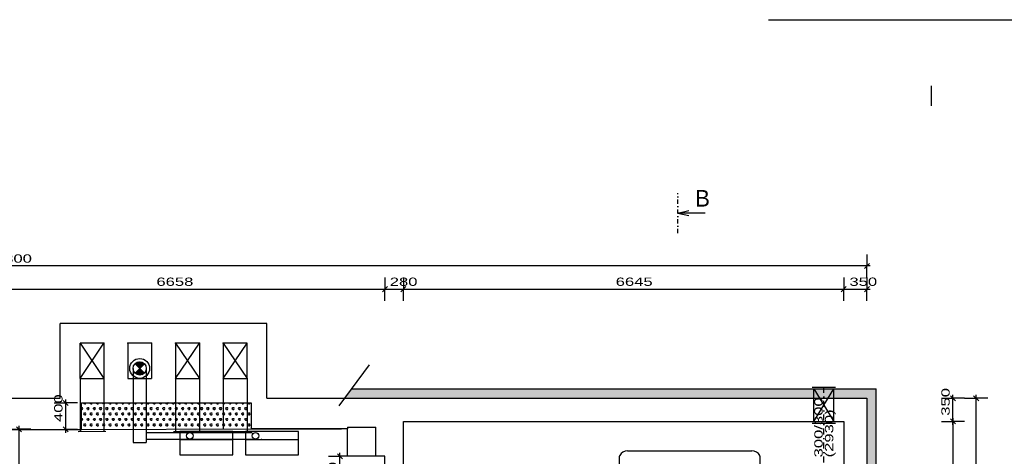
# Model space of a CAD drawing. Extents: x -196363 to 398972, y -489949 to -260582.
# Tile 199 of 256: x 222539 to 237398, y -371119 to -364532. Entities that reach past the tile are written whole.
import ezdxf

# ---------------------------------------------------------------- set-up
doc = ezdxf.new("R2010")
doc.units = 0
doc.header["$MEASUREMENT"] = 0
doc.linetypes.add('DOTDASH', pattern=[1, 0.3, -0.2, 0, -0.2, 0.3])
for name, color, linetype in [('koty', 1, 'Continuous'), ('legenda', 1, 'Continuous'), ('navrh', 2, 'Continuous'), ('noszdiv', 1, 'Continuous'), ('srafy', 8, 'Continuous'), ('tepizol', 8, 'Continuous'), ('zarpred', 5, 'Continuous')]:
    doc.layers.add(name, color=color, linetype=linetype)
doc.styles.add('SPIRITTXTSTYLE1', font='ROMAN')
doc.linetypes.add('CERCH2', pattern='A,0,-1,[17,dur+dsp vaclavov.shx,S=0.003401,R=0,X=-1,Y=0],0', length=1)
doc.linetypes.add('REZ', pattern='A,0,-1,[10,dur+dsp vaclavov.shx,S=0.00885,R=0,X=-1,Y=0],0', length=1)
doc.dimstyles.new('SPIRITSTYLE543', dxfattribs={"dimtxt": 125, "dimasz": 12.7, "dimexe": 175, "dimexo": 2345.379395, "dimgap": 50, "dimtad": 1, "dimdec": 3, "dimzin": 0, "dimdsep": 46, "dimlunit": 7, "dimtxsty": 'SPIRITTXTSTYLE1', "dimblk1": '_TICKMARKS543', "dimblk2": '_TICKMARKS543', "dimsah": 1, "dimcen": 0.09, "dimdle": 50, "dimclrd": 1, "dimclre": 1, "dimclrt": 1, "dimadec": 0, "dimazin": 0, "dimtfac": 1, "dimtdec": 4, "dimtofl": 0, "dimtmove": 1, "dimatfit": 0, "dimfxl": 0, "dimtolj": 1, "dimtzin": 0, "dimarcsym": 0})
doc.dimstyles.new('SPIRITSTYLE544', dxfattribs={"dimtxt": 125, "dimasz": 12.7, "dimexe": 175, "dimexo": 1820.388306, "dimgap": 50, "dimtad": 1, "dimdec": 3, "dimzin": 0, "dimdsep": 46, "dimlunit": 7, "dimtxsty": 'SPIRITTXTSTYLE1', "dimblk1": '_TICKMARKS544', "dimblk2": '_TICKMARKS544', "dimsah": 1, "dimcen": 0.09, "dimdle": 50, "dimclrd": 1, "dimclre": 1, "dimclrt": 1, "dimadec": 0, "dimazin": 0, "dimtfac": 1, "dimtdec": 4, "dimtofl": 0, "dimtmove": 1, "dimatfit": 0, "dimfxl": 0, "dimtolj": 1, "dimtzin": 0, "dimarcsym": 0})
doc.dimstyles.new('SPIRITSTYLE545', dxfattribs={"dimtxt": 125, "dimasz": 12.7, "dimexe": 175, "dimexo": 1470.394165, "dimgap": 50, "dimtad": 1, "dimdec": 3, "dimzin": 0, "dimdsep": 46, "dimlunit": 7, "dimtxsty": 'SPIRITTXTSTYLE1', "dimblk1": '_TICKMARKS545', "dimblk2": '_TICKMARKS545', "dimsah": 1, "dimcen": 0.09, "dimdle": 50, "dimclrd": 1, "dimclre": 1, "dimclrt": 1, "dimadec": 0, "dimazin": 0, "dimtfac": 1, "dimtdec": 4, "dimtofl": 0, "dimtmove": 1, "dimatfit": 0, "dimfxl": 0, "dimtolj": 1, "dimtzin": 0, "dimarcsym": 0})
doc.dimstyles.new('SPIRITSTYLE547', dxfattribs={"dimtxt": 125, "dimasz": 12.7, "dimexe": 175, "dimexo": 1055.163696, "dimgap": 50, "dimtad": 1, "dimdec": 3, "dimzin": 0, "dimdsep": 46, "dimlunit": 7, "dimtxsty": 'SPIRITTXTSTYLE1', "dimblk1": '_TICKMARKS547', "dimblk2": '_TICKMARKS547', "dimsah": 1, "dimcen": 0.09, "dimdle": 50, "dimclrd": 1, "dimclre": 1, "dimclrt": 1, "dimadec": 0, "dimazin": 0, "dimtfac": 1, "dimtdec": 4, "dimtofl": 0, "dimtmove": 1, "dimatfit": 0, "dimfxl": 0, "dimtolj": 1, "dimtzin": 0, "dimarcsym": 0})
doc.dimstyles.new('SPIRITSTYLE549', dxfattribs={"dimtxt": 125, "dimasz": 12.7, "dimexe": 175, "dimexo": 1472.924194, "dimgap": 50, "dimtad": 1, "dimdec": 3, "dimzin": 0, "dimdsep": 46, "dimlunit": 7, "dimtxsty": 'SPIRITTXTSTYLE1', "dimblk1": '_TICKMARKS549', "dimblk2": '_TICKMARKS549', "dimsah": 1, "dimcen": 0.09, "dimdle": 50, "dimclrd": 1, "dimclre": 1, "dimclrt": 1, "dimadec": 0, "dimazin": 0, "dimtfac": 1, "dimtdec": 4, "dimtofl": 0, "dimtmove": 1, "dimatfit": 0, "dimfxl": 0, "dimtolj": 1, "dimtzin": 0, "dimarcsym": 0})
doc.dimstyles.new('SPIRITSTYLE550', dxfattribs={"dimtxt": 125, "dimasz": 12.7, "dimexe": 175, "dimexo": 1122.930054, "dimgap": 50, "dimtad": 1, "dimdec": 3, "dimzin": 0, "dimdsep": 46, "dimlunit": 7, "dimtxsty": 'SPIRITTXTSTYLE1', "dimblk1": '_TICKMARKS550', "dimblk2": '_TICKMARKS550', "dimsah": 1, "dimcen": 0.09, "dimdle": 50, "dimclrd": 1, "dimclre": 1, "dimclrt": 1, "dimadec": 0, "dimazin": 0, "dimtfac": 1, "dimtdec": 4, "dimtofl": 0, "dimtmove": 1, "dimatfit": 0, "dimfxl": 0, "dimtolj": 1, "dimtzin": 0, "dimarcsym": 0})
doc.dimstyles.new('SPIRITSTYLE656', dxfattribs={"dimtxt": 125, "dimasz": 12.7, "dimexe": 175, "dimexo": 502.490417, "dimgap": 50, "dimtad": 1, "dimdec": 3, "dimzin": 0, "dimdsep": 46, "dimlunit": 7, "dimtxsty": 'SPIRITTXTSTYLE1', "dimblk1": '_TICKMARKS656', "dimblk2": '_TICKMARKS656', "dimsah": 1, "dimcen": 0.09, "dimdle": 50, "dimclrd": 1, "dimclre": 1, "dimclrt": 1, "dimadec": 0, "dimazin": 0, "dimtfac": 1, "dimtdec": 4, "dimtofl": 0, "dimtmove": 1, "dimatfit": 0, "dimfxl": 0, "dimtolj": 1, "dimtzin": 0, "dimarcsym": 0})
doc.dimstyles.new('SPIRITSTYLE657', dxfattribs={"dimtxt": 125, "dimasz": 12.7, "dimexe": 175, "dimexo": 60.446095, "dimgap": 50, "dimtad": 1, "dimdec": 3, "dimzin": 0, "dimdsep": 46, "dimlunit": 7, "dimtxsty": 'SPIRITTXTSTYLE1', "dimblk1": '_TICKMARKS657', "dimblk2": '_TICKMARKS657', "dimsah": 1, "dimcen": 0.09, "dimdle": 50, "dimclrd": 1, "dimclre": 1, "dimclrt": 1, "dimadec": 0, "dimazin": 0, "dimtfac": 1, "dimtdec": 4, "dimtofl": 0, "dimtmove": 1, "dimatfit": 0, "dimfxl": 0, "dimtolj": 1, "dimtzin": 0, "dimarcsym": 0})
pattern_1 = [(45.0000013, (582227.312, -258968), (-7.0710678, 7.0710678), [])]

# ---------------------------------------------------------------- blocks, each defined once
blk = doc.blocks.new('_TICKMARKS543')
at = {"color": 1, "linetype": 'Continuous'}
blk.add_line((-3, -3), (3, 3), dxfattribs=at)
blk = doc.blocks.new('*D1359')
at = {"color": 1, "linetype": 'Continuous', "ltscale": 300}
for p, q in [((221392.828125, -368422.5625, 1723.800049), (221392.828125, -368597.5625, 1723.800049)), ((228050.359375, -368422.5625, 1723.800049), (228050.359375, -368597.5625, 1723.800049)), ((221342.8125, -368597.5625, 1723.800049), (228100.359375, -368597.5625, 1723.800049)), ((221392.828125, -368772.5625, 1723.800049), (221392.828125, -368597.5625, 1723.800049)), ((228050.359375, -368772.5625, 1723.800049), (228050.359375, -368597.5625, 1723.800049))]:
    blk.add_line(p, q, dxfattribs=at)
at = {"color": 1, "linetype": 'Continuous', "ltscale": 300, "xscale": 12.69999980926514, "yscale": 12.69999980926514, "zscale": 12.69999980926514, "rotation": 180.0000050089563}
blk.add_blockref('_TICKMARKS543', (221392.828125, -368597.5625, 1723.800049), dxfattribs=at)
at = {"color": 1, "linetype": 'Continuous', "ltscale": 300, "xscale": 12.69999980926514, "yscale": 12.69999980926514, "zscale": 12.69999980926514}
blk.add_blockref('_TICKMARKS543', (228050.359375, -368597.5625, 1723.800049), dxfattribs=at)
at = {"color": 1, "linetype": 'Continuous', "ltscale": 300, "style": 'SPIRITTXTSTYLE1', "width": 1.5}
blk.add_text('6658', height=125, dxfattribs=at).set_placement((224602.546875, -368547.5625, 1723.800049))
blk = doc.blocks.new('*D1360')
at = {"color": 1, "linetype": 'Continuous', "ltscale": 300}
for p, q in [((228050.359375, -368422.5625, 1723.800049), (228050.359375, -368597.5625, 1723.800049)), ((228330.34375, -368422.5625, 1723.800049), (228330.34375, -368597.5625, 1723.800049)), ((228000.34375, -368597.5625, 1723.800049), (228380.359375, -368597.5625, 1723.800049)), ((228050.359375, -368772.5625, 1723.800049), (228050.359375, -368597.5625, 1723.800049)), ((228330.34375, -368772.5625, 1723.800049), (228330.34375, -368597.5625, 1723.800049))]:
    blk.add_line(p, q, dxfattribs=at)
at = {"color": 1, "linetype": 'Continuous', "ltscale": 300, "xscale": 12.69999980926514, "yscale": 12.69999980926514, "zscale": 12.69999980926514, "rotation": 180.0000050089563}
blk.add_blockref('_TICKMARKS543', (228050.359375, -368597.5625, 1723.800049), dxfattribs=at)
at = {"color": 1, "linetype": 'Continuous', "ltscale": 300, "xscale": 12.69999980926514, "yscale": 12.69999980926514, "zscale": 12.69999980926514}
blk.add_blockref('_TICKMARKS543', (228330.34375, -368597.5625, 1723.800049), dxfattribs=at)
at = {"color": 1, "linetype": 'Continuous', "ltscale": 300, "style": 'SPIRITTXTSTYLE1', "width": 1.5}
blk.add_text('280', height=125, dxfattribs=at).set_placement((228124, -368547.75, 1723.800049))
blk = doc.blocks.new('_TICKMARKS544')
at = {"color": 1, "linetype": 'Continuous'}
blk.add_line((-3, -3), (3, 3), dxfattribs=at)
blk = doc.blocks.new('*D1361')
at = {"color": 1, "linetype": 'Continuous', "ltscale": 300}
for p, q in [((228330.34375, -368422.5625, 1723.800049), (228330.34375, -368597.5625, 1723.800049)), ((234975.375, -368422.5625, 1723.800049), (234975.375, -368597.5625, 1723.800049)), ((228280.34375, -368597.5625, 1723.800049), (235025.375, -368597.5625, 1723.800049)), ((228330.34375, -368772.5625, 1723.800049), (228330.34375, -368597.5625, 1723.800049)), ((234975.375, -368772.5625, 1723.800049), (234975.375, -368597.5625, 1723.800049))]:
    blk.add_line(p, q, dxfattribs=at)
at = {"color": 1, "linetype": 'Continuous', "ltscale": 300, "xscale": 12.69999980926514, "yscale": 12.69999980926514, "zscale": 12.69999980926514, "rotation": 180.0000050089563}
blk.add_blockref('_TICKMARKS544', (228330.34375, -368597.5625, 1723.800049), dxfattribs=at)
at = {"color": 1, "linetype": 'Continuous', "ltscale": 300, "xscale": 12.69999980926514, "yscale": 12.69999980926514, "zscale": 12.69999980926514}
blk.add_blockref('_TICKMARKS544', (234975.375, -368597.5625, 1723.800049), dxfattribs=at)
at = {"color": 1, "linetype": 'Continuous', "ltscale": 300, "style": 'SPIRITTXTSTYLE1', "width": 1.5}
blk.add_text('6645', height=125, dxfattribs=at).set_placement((231533.828125, -368547.5625, 1723.800049))
blk = doc.blocks.new('_TICKMARKS545')
at = {"color": 1, "linetype": 'Continuous'}
blk.add_line((-3, -3), (3, 3), dxfattribs=at)
blk = doc.blocks.new('*D1362')
at = {"color": 1, "linetype": 'Continuous', "ltscale": 300}
for p, q in [((234975.375, -368422.5625, 1723.800049), (234975.375, -368597.5625, 1723.800049)), ((235325.375, -368422.5625, 1723.800049), (235325.375, -368597.5625, 1723.800049)), ((234925.375, -368597.5625, 1723.800049), (235375.375, -368597.5625, 1723.800049)), ((234975.375, -368772.5625, 1723.800049), (234975.375, -368597.5625, 1723.800049)), ((235325.375, -368772.5625, 1723.800049), (235325.375, -368597.5625, 1723.800049))]:
    blk.add_line(p, q, dxfattribs=at)
at = {"color": 1, "linetype": 'Continuous', "ltscale": 300, "xscale": 12.69999980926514, "yscale": 12.69999980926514, "zscale": 12.69999980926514, "rotation": 180.0000050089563}
blk.add_blockref('_TICKMARKS545', (234975.375, -368597.5625, 1723.800049), dxfattribs=at)
at = {"color": 1, "linetype": 'Continuous', "ltscale": 300, "xscale": 12.69999980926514, "yscale": 12.69999980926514, "zscale": 12.69999980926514}
blk.add_blockref('_TICKMARKS545', (235325.375, -368597.5625, 1723.800049), dxfattribs=at)
at = {"color": 1, "linetype": 'Continuous', "ltscale": 300, "style": 'SPIRITTXTSTYLE1', "width": 1.5}
blk.add_text('350', height=125, dxfattribs=at).set_placement((235061.078125, -368547.5625, 1723.800049))
blk = doc.blocks.new('*D1363')
at = {"color": 1, "linetype": 'Continuous', "ltscale": 300}
for p, q in [((209025.328125, -368072.5625, 1723.800049), (209025.328125, -368247.5625, 1723.800049)), ((235325.375, -368072.5625, 1723.800049), (235325.375, -368247.5625, 1723.800049)), ((235375.375, -368247.5625, 1723.800049), (208975.328125, -368247.5625, 1723.800049)), ((209025.328125, -368422.5625, 1723.800049), (209025.328125, -368247.5625, 1723.800049)), ((235325.375, -368422.5625, 1723.800049), (235325.375, -368247.5625, 1723.800049))]:
    blk.add_line(p, q, dxfattribs=at)
at = {"color": 1, "linetype": 'Continuous', "ltscale": 300, "xscale": 12.69999980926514, "yscale": 12.69999980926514, "zscale": 12.69999980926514}
for p, rotation in [((209025.328125, -368247.5625, 1723.800049), 180.0000050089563), ((235325.375, -368247.5625, 1723.800049), 360.0000100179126)]:
    blk.add_blockref('_TICKMARKS544', p, dxfattribs=dict(at, rotation=rotation))
at = {"color": 1, "linetype": 'Continuous', "ltscale": 300, "style": 'SPIRITTXTSTYLE1', "width": 1.5}
blk.add_text('26300', height=125, rotation=360.0000100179, dxfattribs=at).set_placement((222026.53125, -368197.59375, 1723.800049))
blk = doc.blocks.new('_TICKMARKS547')
at = {"color": 1, "linetype": 'Continuous'}
blk.add_line((-3, -3), (3, 3), dxfattribs=at)
blk = doc.blocks.new('*D1367')
at = {"color": 1, "linetype": 'Continuous', "ltscale": 300}
for p, q in [((222355.078125, -370711.78125, 1723.800049), (222530.078125, -370711.78125, 1723.800049)), ((222530.078125, -373352.9375, 1723.800049), (222530.078125, -370661.78125, 1723.800049)), ((222705.0625, -370711.78125, 1723.800049), (222530.078125, -370711.78125, 1723.800049)), ((222355.078125, -373302.9375, 1723.800049), (222530.078125, -373302.9375, 1723.800049)), ((222705.0625, -373302.9375, 1723.800049), (222530.078125, -373302.9375, 1723.800049))]:
    blk.add_line(p, q, dxfattribs=at)
at = {"color": 1, "linetype": 'Continuous', "ltscale": 300, "xscale": 12.69999980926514, "yscale": 12.69999980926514, "zscale": 12.69999980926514}
for p, rotation in [((222530.078125, -370711.78125, 1723.800049), 90.00000250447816), ((222530.078125, -373302.9375, 1723.800049), 270.0000006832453)]:
    blk.add_blockref('_TICKMARKS547', p, dxfattribs=dict(at, rotation=rotation))
at = {"color": 1, "linetype": 'Continuous', "ltscale": 300, "style": 'SPIRITTXTSTYLE1', "width": 1.5}
blk.add_text('2591', height=125, rotation=90.0000025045, dxfattribs=at).set_placement((222480.09375, -372120.4375, 1723.800049))
blk = doc.blocks.new('_TICKMARKS549')
at = {"color": 1, "linetype": 'Continuous'}
blk.add_line((-3, -3), (3, 3), dxfattribs=at)
blk = doc.blocks.new('*D1369')
at = {"color": 1, "linetype": 'Continuous', "ltscale": 300}
for p, q in [((236623.296875, -370542.9375, 1723.800049), (236623.296875, -377227.9375, 1723.800049)), ((236448.296875, -370592.9375, 1723.800049), (236623.296875, -370592.9375, 1723.800049)), ((236798.296875, -370592.9375, 1723.800049), (236623.296875, -370592.9375, 1723.800049)), ((236448.296875, -377177.90625, 1723.800049), (236623.296875, -377177.90625, 1723.800049)), ((236798.296875, -377177.90625, 1723.800049), (236623.296875, -377177.90625, 1723.800049))]:
    blk.add_line(p, q, dxfattribs=at)
at = {"color": 1, "linetype": 'Continuous', "ltscale": 300, "xscale": 12.69999980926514, "yscale": 12.69999980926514, "zscale": 12.69999980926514}
for p, rotation in [((236623.296875, -370592.9375, 1723.800049), 90.00000250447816), ((236623.296875, -377177.90625, 1723.800049), -90.00000250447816)]:
    blk.add_blockref('_TICKMARKS549', p, dxfattribs=dict(at, rotation=rotation))
at = {"color": 1, "linetype": 'Continuous', "ltscale": 300, "style": 'SPIRITTXTSTYLE1', "width": 1.5}
blk.add_text('6585', height=125, rotation=450.0000193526, dxfattribs=at).set_placement((236573.3125, -374004.46875, 1723.800049))
blk = doc.blocks.new('_TICKMARKS550')
at = {"color": 1, "linetype": 'Continuous'}
blk.add_line((-3, -3), (3, 3), dxfattribs=at)
blk = doc.blocks.new('*D1370')
at = {"color": 1, "linetype": 'Continuous', "ltscale": 300}
for p, q in [((236448.296875, -370242.9375, 1723.800049), (236623.296875, -370242.9375, 1723.800049)), ((236623.296875, -370642.9375, 1723.800049), (236623.296875, -370192.9375, 1723.800049)), ((236798.296875, -370242.9375, 1723.800049), (236623.296875, -370242.9375, 1723.800049)), ((236448.296875, -370592.9375, 1723.800049), (236623.296875, -370592.9375, 1723.800049)), ((236798.296875, -370592.9375, 1723.800049), (236623.296875, -370592.9375, 1723.800049))]:
    blk.add_line(p, q, dxfattribs=at)
at = {"color": 1, "linetype": 'Continuous', "ltscale": 300, "xscale": 12.69999980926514, "yscale": 12.69999980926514, "zscale": 12.69999980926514}
for p, rotation in [((236623.296875, -370242.9375, 1723.800049), 90.00000250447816), ((236623.296875, -370592.9375, 1723.800049), 270.0000006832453)]:
    blk.add_blockref('_TICKMARKS550', p, dxfattribs=dict(at, rotation=rotation))
at = {"color": 1, "linetype": 'Continuous', "ltscale": 300, "style": 'SPIRITTXTSTYLE1', "width": 1.5}
blk.add_text('350', height=125, rotation=90.0000025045, dxfattribs=at).set_placement((236573.3125, -370507.25, 1723.800049))
blk = doc.blocks.new('*D1372')
at = {"color": 1, "linetype": 'Continuous', "ltscale": 300}
for p, q in [((236798.296875, -370242.9375, 1723.800049), (236973.296875, -370242.9375, 1723.800049)), ((236973.296875, -377577.9375, 1723.800049), (236973.296875, -370192.9375, 1723.800049)), ((237148.296875, -370242.9375, 1723.800049), (236973.296875, -370242.9375, 1723.800049)), ((236798.296875, -377527.90625, 1723.800049), (236973.296875, -377527.90625, 1723.800049)), ((237148.296875, -377527.90625, 1723.800049), (236973.296875, -377527.90625, 1723.800049))]:
    blk.add_line(p, q, dxfattribs=at)
at = {"color": 1, "linetype": 'Continuous', "ltscale": 300, "xscale": 12.69999980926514, "yscale": 12.69999980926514, "zscale": 12.69999980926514}
for p, rotation in [((236973.296875, -370242.9375, 1723.800049), 90.00000250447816), ((236973.296875, -377527.90625, 1723.800049), 270.0000006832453)]:
    blk.add_blockref('_TICKMARKS549', p, dxfattribs=dict(at, rotation=rotation))
at = {"color": 1, "linetype": 'Continuous', "ltscale": 300, "style": 'SPIRITTXTSTYLE1', "width": 1.5}
blk.add_text('7285', height=125, rotation=90.0000025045, dxfattribs=at).set_placement((236923.3125, -374004.46875, 1723.800049))
blk = doc.blocks.new('_TICKMARKS656')
at = {"color": 1, "linetype": 'Continuous'}
blk.add_line((-3, -3), (3, 3), dxfattribs=at)
blk = doc.blocks.new('*D1584')
at = {"color": 1, "linetype": 'Continuous', "ltscale": 300}
for p, q in [((227197.859375, -371117.9375, 1723.800049), (227372.859375, -371117.9375, 1723.800049)), ((227372.859375, -372227.9375, 1723.800049), (227372.859375, -371067.9375, 1723.800049)), ((227547.859375, -371117.9375, 1723.800049), (227372.859375, -371117.9375, 1723.800049)), ((227197.859375, -372177.9375, 1723.800049), (227372.859375, -372177.9375, 1723.800049)), ((227547.859375, -372177.9375, 1723.800049), (227372.859375, -372177.9375, 1723.800049))]:
    blk.add_line(p, q, dxfattribs=at)
at = {"color": 1, "linetype": 'Continuous', "ltscale": 300, "xscale": 12.69999980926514, "yscale": 12.69999980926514, "zscale": 12.69999980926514}
for p, rotation in [((227372.859375, -371117.9375, 1723.800049), 90.00000250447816), ((227372.859375, -372177.9375, 1723.800049), 270.0000006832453)]:
    blk.add_blockref('_TICKMARKS656', p, dxfattribs=dict(at, rotation=rotation))
at = {"color": 1, "linetype": 'Continuous', "ltscale": 300, "style": 'SPIRITTXTSTYLE1', "width": 1.5}
blk.add_text('1060', height=125, rotation=90.0000025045, dxfattribs=at).set_placement((227322.875, -371761.03125, 1723.800049))
blk = doc.blocks.new('_TICKMARKS657')
at = {"color": 1, "linetype": 'Continuous'}
blk.add_line((-3, -3), (3, 3), dxfattribs=at)
blk = doc.blocks.new('*D1585')
at = {"color": 1, "linetype": 'Continuous', "ltscale": 300}
for p, q in [((223234.890625, -370762.9375, 1723.800049), (223234.890625, -370262.90625, 1723.800049)), ((223059.90625, -370312.9375, 1723.800049), (223234.890625, -370312.9375, 1723.800049)), ((223409.890625, -370312.9375, 1723.800049), (223234.890625, -370312.9375, 1723.800049)), ((223059.90625, -370712.9375, 1723.800049), (223234.890625, -370712.9375, 1723.800049)), ((223409.890625, -370712.9375, 1723.800049), (223234.890625, -370712.9375, 1723.800049))]:
    blk.add_line(p, q, dxfattribs=at)
at = {"color": 1, "linetype": 'Continuous', "ltscale": 300, "xscale": 12.69999980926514, "yscale": 12.69999980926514, "zscale": 12.69999980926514}
for p, rotation in [((223234.890625, -370312.9375, 1723.800049), 90.00000250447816), ((223234.890625, -370712.9375, 1723.800049), 270.0000006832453)]:
    blk.add_blockref('_TICKMARKS657', p, dxfattribs=dict(at, rotation=rotation))
at = {"color": 1, "linetype": 'Continuous', "ltscale": 300, "style": 'SPIRITTXTSTYLE1', "width": 1.5}
blk.add_text('400', height=125, rotation=90.0000025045, dxfattribs=at).set_placement((223184.921875, -370602.21875, 1723.800049))

msp = doc.modelspace()

# ---------------------------------------------------------------- hatches: boundary and pattern name
at = {"layer": 'noszdiv', "linetype": 'Continuous', "ltscale": 300}
h = msp.add_hatch(dxfattribs=at)
h.set_pattern_fill('ZdivNP', color=2, scale=0.79375, style=0, pattern_type=2)
h.set_pattern_definition(pattern_1)
h.paths.add_polyline_path([(224279.5625, -369722.25), (224350.28125, -369792.96875), (224421, -369722.25, 0.4142135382)], flags=0)
h = msp.add_hatch(dxfattribs=at)
h.set_pattern_fill('ZdivNP', color=2, scale=0.79375, style=0, pattern_type=2)
h.set_pattern_definition(pattern_1)
h.paths.add_polyline_path([(224421, -369863.6875), (224350.28125, -369792.96875), (224279.5625, -369863.6875, 0.4142135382)], flags=0)
at = {"layer": 'srafy', "linetype": 'Continuous', "ltscale": 300}
h = msp.add_hatch(dxfattribs=at)
h.set_pattern_fill('PorBet', color=8, scale=15.875, style=0, pattern_type=2)
h.set_pattern_definition([(0, (582227.31, -258968), (47.625, 82.488914), [15.875, -79.375]), (0, (582227.31, -258940.5), (47.625, 82.488914), [15.875, -79.375]), (60.000002, (582243.19, -258968), (-47.625, 82.488914), [15.875, -79.375]), (120.000003, (582227.31, -258968), (-95.25, -3e-06), [15.875, -79.375]), (60.000002, (582219.375, -258954.25), (-47.625, 82.488914), [15.875, -79.375]), (120.000003, (582251.125, -258954.25), (-95.25, -3e-06), [15.875, -79.375])])
h.paths.add_polyline_path([(223470.34375, -370312.9375), (223470.34375, -370712.9375), (226030.32812, -370702.9375), (226030.32812, -370312.9375)], flags=0)
at = {"layer": 'tepizol', "linetype": 'Continuous', "ltscale": 300}
h = msp.add_hatch(dxfattribs=at)
h.set_pattern_fill('Plastev', scale=31.75, style=0, pattern_type=2)
h.set_pattern_definition([(0, (582227.312, -258968), (47.625, 27.4963055), [-63.5, 31.75]), (60.000002, (582227.312, -258968), (-1.7e-06, 54.9926147), [31.75, -63.5]), (120.000003, (582227.312, -258968), (-47.625, 27.4963055), [-63.5, 31.75])])
h.paths.add_polyline_path([(235325.375, -377667.90625), (235465.375, -377667.90625), (235465.375, -370102.9375), (227550.59375, -370102.9375), (227447.57812, -370242.9375), (235325.375, -370242.9375), (235325.375, -377527.90625), (234190.35938, -377527.90625), (234190.35938, -377667.90625)], flags=0)

# ---------------------------------------------------------------- linework, layer by layer
at = {"layer": 'koty', "color": 2, "linetype": 'CERCH2', "ltscale": 150}
for p, q in [((234500.39062, -370077.90625, 1723.80005), (234850.39062, -370077.90625, 1723.80005)), ((234525.39062, -370592.9375, 1723.80005), (234525.39062, -370102.9375, 1723.80005)), ((234525.39062, -370592.9375, 1723.80005), (234825.375, -370102.9375, 1723.80005)), ((234525.39062, -370102.9375, 1723.80005), (234825.375, -370592.9375, 1723.80005)), ((234825.375, -370592.9375, 1723.80005), (234825.375, -370102.9375, 1723.80005)), ((234500.39062, -370617.9375, 1723.80005), (234850.39062, -370617.9375, 1723.80005))]:
    msp.add_line(p, q, dxfattribs=at)
at = {"layer": 'koty', "color": 1, "linetype": 'DOTDASH', "ltscale": 300}
msp.add_line((234675.39062, -371211.15625, 1723.80005), (234675.39062, -370077.90625, 1723.80005), dxfattribs=at)
at = {"layer": 'legenda', "color": 1, "linetype": 'Continuous', "ltscale": 600}
msp.add_line((233841.375, -364531.71875, 6971.39941), (293841.375, -364531.71875, 6971.39941), dxfattribs=at)
at = {"layer": 'legenda', "color": 1, "linetype": 'Continuous', "ltscale": 300}
msp.add_line((236300.8125, -365831.625, 4347.59961), (236300.8125, -365531.71875, 4347.59961), dxfattribs=at)
at = {"layer": 'navrh', "color": 1, "linetype": 'DOTDASH', "ltscale": 210}
msp.add_line((232471.09375, -367751.21875), (232471.09375, -367148.625), dxfattribs=at)
at = {"layer": 'navrh', "color": 1, "linetype": 'Continuous', "ltscale": 304.799988}
for p, q in [((232471.09375, -367449.90625), (232639.125, -367412.21875)), ((232882.20312, -367449.90625), (232471.09375, -367449.90625)), ((232471.09375, -367449.90625), (232639.125, -367487.625))]:
    msp.add_line(p, q, dxfattribs=at)
at = {"layer": 'navrh', "color": 2, "linetype": 'Continuous', "ltscale": 300}
for p, q in [((227550.59375, -370102.9375, 900), (235465.375, -370102.9375, 900)), ((235465.375, -377667.90625, 900), (235465.375, -370102.9375, 900)), ((223470.34375, -370712.9375, 900), (226030.32812, -370702.9375, 900))]:
    msp.add_line(p, q, dxfattribs=at)
at = {"layer": 'noszdiv', "color": 1, "linetype": 'Continuous', "ltscale": 300}
for p, q in [((223150.3125, -370242.9375, 2623.80005), (223150.3125, -369112.9375, 2623.80005)), ((226270.29688, -369112.9375, 2623.80005), (223150.3125, -369112.9375, 2623.80005)), ((226270.29688, -370242.9375, 2623.80005), (226270.29688, -369112.9375, 2623.80005)), ((223450.29688, -369942.96875, 2623.80005), (223450.29688, -369412.9375, 2623.80005)), ((223810.29688, -369412.9375, 2623.80005), (223450.29688, -369412.9375, 2623.80005)), ((223450.29688, -369942.96875, 2623.80005), (223810.29688, -369412.9375, 2623.80005)), ((223450.29688, -369412.9375, 2623.80005), (223810.29688, -369942.96875, 2623.80005)), ((223810.29688, -369412.9375, 2623.80005), (223810.29688, -369942.96875, 2623.80005)), ((224530.29688, -369412.9375, 2623.80005), (224170.3125, -369412.9375, 2623.80005)), ((224170.3125, -369412.9375, 2623.80005), (224170.3125, -369942.96875, 2623.80005)), ((224530.29688, -369412.9375, 2623.80005), (224530.29688, -369942.96875, 2623.80005)), ((225250.29688, -369412.9375, 2623.80005), (224890.3125, -369412.9375, 2623.80005)), ((224890.3125, -369412.9375, 2623.80005), (224890.3125, -369942.96875, 2623.80005)), ((224890.3125, -369942.96875, 2623.80005), (225250.29688, -369412.9375, 2623.80005)), ((224890.3125, -369412.9375, 2623.80005), (225250.29688, -369942.96875, 2623.80005)), ((225250.29688, -369412.9375, 2623.80005), (225250.29688, -369942.96875, 2623.80005)), ((225970.3125, -369412.9375, 2623.80005), (225610.3125, -369412.9375, 2623.80005)), ((225610.3125, -369412.9375, 2623.80005), (225610.3125, -369942.96875, 2623.80005)), ((225610.3125, -369942.96875, 2623.80005), (225970.3125, -369412.9375, 2623.80005)), ((225610.3125, -369412.9375, 2623.80005), (225970.3125, -369942.96875, 2623.80005)), ((225970.3125, -369942.96875, 2623.80005), (225970.3125, -369412.9375, 2623.80005)), ((223450.29688, -369942.96875, 900), (223810.29688, -369942.96875, 900)), ((224170.3125, -369942.96875, 900), (224530.29688, -369942.96875, 900)), ((224890.3125, -369942.96875, 900), (225250.29688, -369942.96875, 900)), ((225610.3125, -369942.96875, 900), (225970.3125, -369942.96875, 900)), ((209025.32812, -370242.9375, 900), (223150.34375, -370242.9375, 900)), ((226270.34375, -370242.9375, 900), (235325.375, -370242.9375, 900)), ((235325.375, -370242.9375, 900), (235325.375, -371972.25, 900)), ((223470.34375, -370712.9375, 900), (223470.34375, -370312.9375, 900)), ((223470.34375, -370312.9375, 900), (226030.32812, -370312.9375, 900)), ((226030.32812, -370312.9375, 900), (226030.32812, -370702.9375, 900)), ((221820.32812, -370712.9375, 900), (223470.34375, -370712.9375, 900)), ((227485.32812, -370702.9375, 900), (226030.32812, -370702.9375, 900)), ((226030.32812, -370702.9375, 900), (227395.34375, -370702.9375, 900)), ((227485.32812, -370677.9375, 900), (227915.34375, -370677.9375, 900)), ((227485.32812, -370677.9375, 900), (227485.32812, -370702.9375, 900)), ((227485.32812, -371117.9375, 900), (227485.32812, -370702.9375, 900)), ((227915.34375, -371117.9375, 900), (227915.34375, -370677.9375, 900)), ((228330.34375, -372177.9375, 900), (228330.34375, -370592.9375, 900)), ((228330.34375, -370592.9375, 900), (234975.375, -370592.9375, 900)), ((234975.375, -370592.9375, 900), (234975.375, -377177.90625, 900)), ((228050.35938, -371117.9375, 900), (227485.32812, -371117.9375, 900)), ((228050.35938, -372177.9375, 900), (228050.35938, -371117.9375, 900))]:
    msp.add_line(p, q, dxfattribs=at)
at = {"layer": 'noszdiv', "color": 2, "linetype": 'Continuous', "ltscale": 300}
for p, q in [((224279.5625, -369722.21875, 4347.59961), (224421, -369863.65625, 4347.59961)), ((224421, -369722.25, 4347.59961), (224279.5625, -369863.6875, 4347.59961))]:
    msp.add_line(p, q, dxfattribs=at)
at = {"layer": 'noszdiv', "color": 1, "linetype": 'REZ', "ltscale": 300}
msp.add_line((227362.14062, -370359.09375, 900), (227817.78125, -369739.75, 900), dxfattribs=at)
at = {"layer": 'noszdiv', "color": 2, "linetype": 'CERCH2', "ltscale": 250}
for p, q in [((223450.29688, -369942.96875), (223450.29688, -370742.8125)), ((223810.29688, -369942.96875), (223810.29688, -370741.6875)), ((224890.3125, -369942.96875), (224890.3125, -370746.65625)), ((225250.29688, -369942.96875), (225250.29688, -370729.6875)), ((225610.3125, -369942.96875), (225610.3125, -370716.125)), ((225970.3125, -369942.96875), (225970.3125, -370729.6875)), ((223420.3125, -370742.90625), (223840.28125, -370741.5625)), ((224860.32812, -370742.90625), (225280.29688, -370741.5625)), ((225580.32812, -370742.90625), (226000.29688, -370741.5625))]:
    msp.add_line(p, q, dxfattribs=at)
at = {"layer": 'noszdiv', "color": 2, "linetype": 'Continuous', "ltscale": 300}
for radius in [149.99394, 99.99394]:
    msp.add_circle((224350.28125, -369792.96875, 4347.59961), radius, dxfattribs=at)
at = {"layer": 'srafy', "color": 8, "linetype": 'Continuous', "ltscale": 300}
for p in [(223810.29688, -369412.9375, 900), (224170.3125, -369412.9375, 900), (224530.29688, -369412.9375, 900), (224890.3125, -369412.9375, 900), (225250.29688, -369412.9375, 900), (225610.3125, -369412.9375, 900)]:
    msp.add_point(p, dxfattribs=at)
at = {"layer": 'zarpred', "color": 5, "linetype": 'CERCH2', "ltscale": 250}
for p, q in [((224250.29688, -369792.96875), (224250.29688, -370909.09375)), ((224450.28125, -369792.96875), (224450.28125, -370909.09375)), ((224450.28125, -370759.125), (226047.17188, -370759.125)), ((224450.28125, -370859.09375), (226047.17188, -370859.09375)), ((224250.29688, -370909.09375), (224450.28125, -370909.09375))]:
    msp.add_line(p, q, dxfattribs=at)
at = {"layer": 'zarpred', "color": 5, "linetype": 'Continuous', "ltscale": 7}
for p, q in [((225757.39062, -370746.625), (224957.39062, -370746.625)), ((224957.39062, -370746.625), (224957.39062, -371096.59375)), ((225757.39062, -370871.59375), (224957.39062, -370871.59375)), ((225757.39062, -371096.59375), (225757.39062, -370746.625)), ((226747.40625, -370746.625), (225947.40625, -370746.625)), ((225947.40625, -370746.625), (225947.40625, -371096.59375)), ((226747.40625, -370871.59375), (225947.40625, -370871.59375)), ((226747.40625, -371096.59375), (226747.40625, -370746.625)), ((224957.39062, -371096.59375), (225757.39062, -371096.59375)), ((225947.40625, -371096.59375), (226747.40625, -371096.59375))]:
    msp.add_line(p, q, dxfattribs=at)
at = {"layer": 'zarpred', "color": 1, "linetype": 'Continuous', "ltscale": 25.4}
for p, q in [((231591.9375, -371266.875), (231591.9375, -371116.5625)), ((231713.53125, -371035.75), (233588.625, -371035.75)), ((233710.23438, -371116.5625), (233710.23438, -371266.875))]:
    msp.add_line(p, q, dxfattribs=at)
at = {"layer": 'zarpred', "color": 5, "linetype": 'CERCH2', "ltscale": 125}
msp.add_circle((225107.375, -370809.125), 50.00625, dxfattribs=at)
at = {"layer": 'zarpred', "color": 5, "linetype": 'CERCH2', "ltscale": 250}
msp.add_circle((226097.40625, -370809.125), 50.00625, dxfattribs=at)
at = {"layer": 'zarpred', "color": 1, "linetype": 'Continuous', "ltscale": 25.4}
for centre, radius, start, end in [((231611.26562, -371116.5625), 19.30868, 152.118039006, 180.073607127), ((231713.5625, -371170.875), 135.13313, 90.00526175, 152.042592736), ((233588.59375, -371170.875), 135.13315, 27.957415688, 89.994743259), ((233690.92188, -371116.5625), 19.30869, 359.926407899, 387.881962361)]:
    msp.add_arc(centre, radius, start, end, dxfattribs=at)
at = {"layer": 'zarpred', "color": 5, "linetype": 'Continuous', "ltscale": 7}
for p in [(225196.53125, -370865.9375), (226186.54688, -370865.9375)]:
    msp.add_point(p, dxfattribs=at)

# ---------------------------------------------------------------- texts
at = {"layer": 'koty', "color": 1, "linetype": 'Continuous', "ltscale": 300, "style": 'SPIRITTXTSTYLE1', "width": 1.5}
for s, p in [('300/300', (234656.60938, -371135.8125, 1723.80005)), ('(2930)', (234817.32812, -371135.8125, 1723.80005))]:
    msp.add_text(s, height=125, rotation=90.000002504, dxfattribs=at).set_placement(p)
at = {"layer": 'navrh', "color": 1, "linetype": 'Continuous', "ltscale": 304.799988, "style": 'SPIRITTXTSTYLE1'}
msp.add_text('B', height=250, dxfattribs=at).set_placement((232732.82812, -367350.8125))

# ---------------------------------------------------------------- dimensions: what is measured, and where the dimension line sits
at = {"layer": 'koty', "color": 1, "linetype": 'Continuous', "ltscale": 300}
for base, p1, p2, dimstyle, picture, middle in [((235325.375, -368247.5625, 1723.80005), (235325.375, -370242.9375, 1723.80005), (209025.32812, -370242.9375, 1723.80005), 'SPIRITSTYLE544', '*D1363', (222175.34375, -368247.5625, 1723.80005)), ((221392.82812, -368597.5625, 1723.80005), (221392.82812, -371117.9375, 1723.80005), (228050.35938, -371647.9375, 1723.80005), 'SPIRITSTYLE543', '*D1359', (224721.59375, -368597.5625, 1723.80005)), ((228330.34375, -368597.5625, 1723.80005), (228330.34375, -370592.9375, 1723.80005), (234975.375, -370592.9375, 1723.80005), 'SPIRITSTYLE544', '*D1361', (231652.85938, -368597.5625, 1723.80005)), ((234975.375, -368597.5625, 1723.80005), (234975.375, -370592.9375, 1723.80005), (235325.375, -370242.9375, 1723.80005), 'SPIRITSTYLE545', '*D1362', (235150.375, -368597.5625, 1723.80005))]:
    dim = msp.add_linear_dim(base=base, p1=p1, p2=p2, dimstyle=dimstyle, dxfattribs=at)
    dim.commit()
    dim.dimension.update_dxf_attribs({"geometry": picture, "text_midpoint": middle})
dim = msp.add_linear_dim(base=(228050.35938, -368597.5625, 1723.80005), p1=(228050.35938, -371117.9375, 1723.80005), p2=(228330.34375, -371117.9375, 1723.80005), dimstyle='SPIRITSTYLE543', dxfattribs=at)
dim.commit()
dim.dimension.update_dxf_attribs({"geometry": '*D1360', "text_midpoint": (228272.79688, -368547.75), "dimtype": 160})
for base, p1, p2, dimstyle, picture, middle in [((236623.29688, -370592.9375, 1723.80005), (234975.375, -370592.9375, 1723.80005), (235325.375, -370242.9375, 1723.80005), 'SPIRITSTYLE550', '*D1370', (236623.29688, -370417.9375, 1723.80005)), ((223234.89062, -370712.9375, 1723.80005), (223470.34375, -370712.9375, 1723.80005), (223470.34375, -370312.9375, 1723.80005), 'SPIRITSTYLE657', '*D1585', (223234.89062, -370512.9375, 1723.80005)), ((236973.29688, -377527.90625, 1723.80005), (235325.375, -377527.90625, 1723.80005), (235325.375, -370242.9375, 1723.80005), 'SPIRITSTYLE549', '*D1372', (236973.29688, -373885.40625, 1723.80005)), ((236623.29688, -370592.9375, 1723.80005), (234975.375, -370592.9375, 1723.80005), (234975.375, -377177.90625, 1723.80005), 'SPIRITSTYLE549', '*D1369', (236623.29688, -373885.40625, 1723.80005)), ((222530.07812, -373302.9375, 1723.80005), (223770.35938, -373302.9375, 1723.80005), (223760.23438, -370711.78125, 1723.80005), 'SPIRITSTYLE547', '*D1367', (222530.07812, -372007.375, 1723.80005)), ((227372.85938, -372177.9375, 1723.80005), (228050.35938, -372177.9375, 1723.80005), (228050.35938, -371117.9375, 1723.80005), 'SPIRITSTYLE656', '*D1584', (227372.85938, -371647.9375, 1723.80005))]:
    dim = msp.add_linear_dim(base=base, p1=p1, p2=p2, angle=90.000002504, dimstyle=dimstyle, dxfattribs=at)
    dim.commit()
    dim.dimension.update_dxf_attribs({"geometry": picture, "text_midpoint": middle})

doc.saveas('drawing.dxf')
